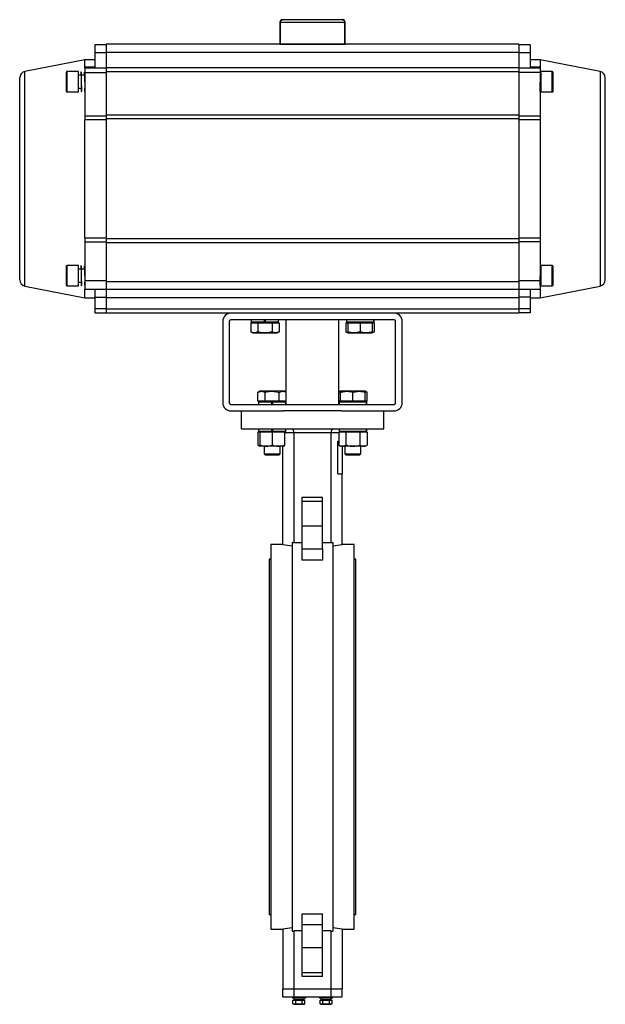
# Model space of a CAD drawing. Header units: millimetres. Extents: x 875 to 4408, y 138 to 3085.
# Tile 8 of 10: x 2709 to 3427, y 928 to 2136. Entities that reach past the tile are written whole.
import ezdxf

# ---------------------------------------------------------------- set-up
doc = ezdxf.new("R2010")
doc.units = ezdxf.units.MM

msp = doc.modelspace()

# ---------------------------------------------------------------- linework, layer by layer
at = {"color": 7, "linetype": 'Continuous', "lineweight": 25}
for p, q in [((3027.8, 2133.1), (3027.8, 2106.1)), ((3028.4, 2133.1), (3107.3, 2133.1)), ((3104.8, 2136.1), (3104.2, 2136.1)), ((3107.8, 2106.1), (3107.8, 2133.1)), ((2814.8, 2105.4), (2800.8, 2105.4)), ((2800.8, 2105.4), (2800.8, 2095.7)), ((2814.8, 2105.9), (2814.8, 2096.2)), ((3320.8, 2105.9), (2814.8, 2105.9)), ((3027.8, 2106.1), (3028.3, 2106.1)), ((3028.3, 2106.1), (3107.4, 2106.1)), ((3031.8, 2106.1), (3031.8, 2105.9)), ((3103.8, 2105.9), (3103.8, 2106.1)), ((3107.4, 2106.1), (3107.8, 2106.1)), ((3320.8, 2105.9), (3320.8, 2096.2)), ((3334.8, 2105.4), (3320.8, 2105.4)), ((3334.8, 2105.4), (3334.8, 2095.7)), ((2800.8, 2095.7), (2800.8, 2076.4)), ((2800.8, 2095.7), (2814.8, 2095.7)), ((2814.8, 2096.2), (2814.8, 2076.9)), ((2814.8, 2096.2), (3320.8, 2096.2)), ((3320.8, 2096.2), (3320.8, 2076.9)), ((3320.8, 2095.7), (3334.8, 2095.7)), ((3334.8, 2095.7), (3334.8, 2076.4)), ((2788.8, 2086.9), (2715.3, 2072.6)), ((2800.8, 2086.9), (2788.8, 2086.9)), ((2788.8, 2078.2), (2788.8, 2086.9)), ((3346.8, 2086.9), (3334.8, 2086.9)), ((3420.4, 2072.6), (3346.8, 2086.9)), ((3346.8, 2086.9), (3346.8, 2078.2)), ((2780.8, 2072.4), (2766.8, 2072.4)), ((2780.8, 2059.9), (2780.8, 2072.4)), ((2784.3, 2067.9), (2780.8, 2067.9)), ((2784.3, 2071.9), (2783.7, 2071.9)), ((2788.5, 2067.9), (2784.3, 2067.9)), ((2789, 2071.9), (2788.5, 2071.9)), ((2788.8, 2077.1), (2788.8, 2078.2)), ((2788.8, 2078.2), (2800.8, 2078.2)), ((2788.8, 2077.1), (2788.8, 2076.4)), ((2814.8, 2076.4), (2788.8, 2076.4)), ((2788.8, 2076.4), (2788.8, 2071.4)), ((2788.8, 2071.4), (2814.8, 2071.4)), ((2788.8, 2071.4), (2788.8, 2018.2)), ((2814.8, 2076.9), (2814.8, 2071.9)), ((3320.8, 2076.9), (2814.8, 2076.9)), ((2814.8, 2071.9), (2814.8, 2019.3)), ((3320.8, 2071.9), (2814.8, 2071.9)), ((3320.8, 2076.9), (3320.8, 2071.9)), ((3346.8, 2076.4), (3320.8, 2076.4)), ((3320.8, 2071.9), (3320.8, 2019.3)), ((3346.8, 2071.4), (3320.8, 2071.4)), ((3334.8, 2078.2), (3346.8, 2078.2)), ((3347.2, 2071.9), (3346.7, 2071.9)), ((3346.8, 2078.2), (3346.8, 2077.1)), ((3346.8, 2077.1), (3346.8, 2076.4)), ((3346.8, 2076.4), (3346.8, 2071.4)), ((3346.8, 2071.4), (3346.8, 2018.2)), ((3347.2, 2067.9), (3346.8, 2067.9)), ((3361.8, 2072.4), (3347.8, 2072.4)), ((3347.8, 2072.4), (3347.8, 2047.4)), ((2780.8, 2047.4), (2780.8, 2059.9)), ((2784.4, 2059.9), (2784.4, 2059.9)), ((2788.6, 2059.9), (2788.6, 2059.9)), ((3347.8, 2059.9), (3346.8, 2059.9)), ((3347.8, 2060.9), (3347.3, 2060.9)), ((2766.8, 2047.4), (2780.8, 2047.4)), ((2780.8, 2051.9), (2784.5, 2051.9)), ((2784, 2047.9), (2784.5, 2047.9)), ((2788.7, 2051.9), (2788.8, 2051.9)), ((2788.7, 2047.9), (2788.8, 2047.9)), ((3346.8, 2047.9), (3347, 2047.9)), ((3347.8, 2047.4), (3361.8, 2047.4)), ((2788.8, 2018.2), (2788.8, 2013.2)), ((2788.8, 2018.2), (2814.8, 2018.2)), ((2814.8, 2019.3), (2814.8, 2014.3)), ((2814.8, 2019.3), (3320.8, 2019.3)), ((3320.8, 2019.3), (3320.8, 2014.3)), ((3320.8, 2018.2), (3346.8, 2018.2)), ((3346.8, 2018.2), (3346.8, 2013.2)), ((2788.8, 1868.5), (2788.8, 2013.2)), ((2814.8, 2013.2), (2788.8, 2013.2)), ((2814.8, 2014.3), (2814.8, 1867.4)), ((3320.8, 2014.3), (2814.8, 2014.3)), ((3320.8, 2014.3), (3320.8, 1867.4)), ((3346.8, 2013.2), (3320.8, 2013.2)), ((3346.8, 2013.2), (3346.8, 1868.5)), ((2788.8, 1868.5), (2814.8, 1868.5)), ((2788.8, 1868.5), (2788.8, 1863.6)), ((2788.8, 1863.6), (2814.8, 1863.6)), ((2788.8, 1863.6), (2788.8, 1815.4)), ((2814.8, 1867.4), (2814.8, 1862.4)), ((2814.8, 1867.4), (3320.8, 1867.4)), ((2814.8, 1862.4), (2814.8, 1814.9)), ((3320.8, 1862.4), (2814.8, 1862.4)), ((3320.8, 1868.5), (3346.8, 1868.5)), ((3320.8, 1867.4), (3320.8, 1862.4)), ((3346.8, 1863.6), (3320.8, 1863.6)), ((3320.8, 1862.4), (3320.8, 1814.9)), ((3346.8, 1868.5), (3346.8, 1863.6)), ((3346.8, 1863.6), (3346.8, 1815.4)), ((2780.8, 1834.4), (2766.8, 1834.4)), ((2780.8, 1821.8), (2780.8, 1834.4)), ((2784.3, 1829.9), (2780.8, 1829.9)), ((2784.3, 1833.9), (2783.7, 1833.9)), ((2788.5, 1829.9), (2784.3, 1829.9)), ((2788.8, 1833.9), (2788.5, 1833.9)), ((3347.2, 1833.9), (3346.8, 1833.9)), ((3347.2, 1829.9), (3346.8, 1829.9)), ((3361.8, 1834.4), (3347.8, 1834.4)), ((3347.8, 1834.4), (3347.8, 1809.4)), ((2780.8, 1809.4), (2780.8, 1821.8)), ((2780.8, 1813.9), (2784.5, 1813.9)), ((2784.4, 1821.9), (2784.4, 1821.9)), ((2788.6, 1821.9), (2788.6, 1821.9)), ((2788.7, 1813.9), (2788.8, 1813.9)), ((2814.8, 1815.4), (2788.8, 1815.4)), ((2788.8, 1815.4), (2788.8, 1805.4)), ((2814.8, 1814.9), (2814.8, 1804.9)), ((2814.8, 1814.9), (3320.8, 1814.9)), ((3346.8, 1815.4), (3320.8, 1815.4)), ((3320.8, 1814.9), (3320.8, 1804.9)), ((3347.8, 1821.9), (3346.8, 1821.9)), ((3346.8, 1815.4), (3346.8, 1805.4)), ((3347.8, 1822.9), (3347.3, 1822.9)), ((2715.3, 1809.1), (2788.8, 1794.9)), ((2766.8, 1809.4), (2780.8, 1809.4)), ((2784, 1809.9), (2784.5, 1809.9)), ((2788.7, 1809.9), (2789.2, 1809.9)), ((2788.8, 1794.9), (2788.8, 1805.4)), ((2788.8, 1805.4), (2814.8, 1805.4)), ((2800.8, 1805.4), (2800.8, 1795.4)), ((2814.8, 1804.9), (2814.8, 1794.9)), ((3320.8, 1804.9), (2814.8, 1804.9)), ((3320.8, 1805.4), (3346.8, 1805.4)), ((3320.8, 1804.9), (3320.8, 1794.9)), ((3334.8, 1805.4), (3334.8, 1795.4)), ((3346.5, 1809.9), (3347, 1809.9)), ((3346.8, 1794.9), (3420.4, 1809.1)), ((3346.8, 1805.4), (3346.8, 1794.9)), ((3347.8, 1809.4), (3361.8, 1809.4)), ((2788.8, 1794.9), (2800.8, 1794.9)), ((2800.8, 1795.4), (2814.8, 1795.4)), ((2800.8, 1795.4), (2800.8, 1781.4)), ((2814.8, 1794.9), (2814.8, 1780.9)), ((3320.8, 1794.9), (2814.8, 1794.9)), ((3334.8, 1795.4), (3320.8, 1795.4)), ((3320.8, 1794.9), (3320.8, 1780.9)), ((3334.8, 1795.4), (3334.8, 1781.4)), ((3334.8, 1794.9), (3346.8, 1794.9)), ((2814.8, 1781.4), (2800.8, 1781.4)), ((2800.8, 1781.4), (2800.8, 1776.4)), ((2800.8, 1776.4), (2814.8, 1776.4)), ((2814.8, 1780.9), (2814.8, 1775.9)), ((3320.8, 1780.9), (2814.8, 1780.9)), ((3334.8, 1781.4), (3320.8, 1781.4)), ((3320.8, 1780.9), (3320.8, 1775.9)), ((3334.8, 1776.4), (3320.8, 1776.4)), ((3334.8, 1781.4), (3334.8, 1776.4)), ((2967.8, 1775.9), (2814.8, 1775.9)), ((2957.8, 1765.9), (2957.8, 1665.9)), ((2965.8, 1765.9), (2965.8, 1665.9)), ((3167.8, 1775.9), (2967.8, 1775.9)), ((3167.8, 1767.9), (2967.8, 1767.9)), ((2992.7, 1767.9), (2992.7, 1764.7)), ((3008.7, 1764.7), (2992.7, 1764.7)), ((2995.7, 1764.7), (2995.7, 1763.9)), ((3008.7, 1767.9), (3008.7, 1764.7)), ((3010.3, 1764.7), (3008.7, 1764.7)), ((3010.3, 1764.7), (3010.3, 1767.9)), ((3026.3, 1764.7), (3010.3, 1764.7)), ((3023.4, 1763.9), (3023.4, 1764.7)), ((3026.3, 1764.7), (3026.3, 1767.9)), ((3035.3, 1767.9), (3035.3, 1678.9)), ((3100.3, 1663.9), (3100.3, 1767.9)), ((3109.4, 1767.9), (3109.4, 1764.7)), ((3143, 1764.7), (3109.4, 1764.7)), ((3112.3, 1764.7), (3112.3, 1763.9)), ((3140, 1763.9), (3140, 1764.7)), ((3143, 1764.7), (3143, 1767.9)), ((3143, 1767.9), (3143, 1764.7)), ((3143, 1764.7), (3143, 1764.7)), ((3320.8, 1775.9), (3167.8, 1775.9)), ((3169.8, 1665.9), (3169.8, 1765.9)), ((3177.8, 1665.9), (3177.8, 1765.9)), ((2992.2, 1763.9), (2992.2, 1753)), ((2992.2, 1763.9), (3000.9, 1763.9)), ((2992.2, 1753), (2994.5, 1751.7)), ((3000.9, 1763.9), (3000.9, 1753)), ((3000.9, 1763.9), (3018.2, 1763.9)), ((3018.2, 1763.9), (3018.2, 1753)), ((3018.2, 1763.9), (3026.8, 1763.9)), ((3024.5, 1751.7), (3026.8, 1753)), ((3026.8, 1763.9), (3026.8, 1753)), ((3108.9, 1763.9), (3108.9, 1753)), ((3108.9, 1763.9), (3111.2, 1763.9)), ((3108.9, 1753), (3111.2, 1751.7)), ((3111.2, 1763.9), (3111.2, 1753)), ((3111.2, 1763.9), (3126.2, 1763.9)), ((3126.2, 1763.9), (3126.2, 1753)), ((3126.2, 1763.9), (3141.2, 1763.9)), ((3141.2, 1763.9), (3141.2, 1753)), ((3141.2, 1763.9), (3143.5, 1763.9)), ((3141.2, 1751.7), (3143.5, 1753)), ((3143.5, 1763.9), (3143.5, 1753)), ((2994.5, 1751.7), (2996.5, 1751.7)), ((2996.5, 1751.7), (3009.5, 1751.7)), ((3009.5, 1751.7), (3022.5, 1751.7)), ((3022.5, 1751.7), (3024.5, 1751.7)), ((3111.2, 1751.7), (3118.7, 1751.7)), ((3118.7, 1751.7), (3133.7, 1751.7)), ((3133.7, 1751.7), (3141.2, 1751.7)), ((3003.4, 1680.1), (3001, 1678.7)), ((3005.4, 1680.1), (3003.4, 1680.1)), ((3018.4, 1680.1), (3005.4, 1680.1)), ((3031.3, 1680.1), (3018.4, 1680.1)), ((3033.4, 1680.1), (3031.3, 1680.1)), ((3035.7, 1678.7), (3033.4, 1680.1)), ((3102.3, 1680.1), (3100.3, 1678.9)), ((3109.8, 1680.1), (3102.3, 1680.1)), ((3124.8, 1680.1), (3109.8, 1680.1)), ((3132.3, 1680.1), (3124.8, 1680.1)), ((3134.7, 1678.7), (3132.3, 1680.1)), ((3001, 1667.9), (3001, 1678.7)), ((3009.7, 1667.9), (3001, 1667.9)), ((3004.5, 1667.9), (3004.5, 1667.1)), ((3009.7, 1667.9), (3009.7, 1678.7)), ((3027, 1667.9), (3009.7, 1667.9)), ((3027, 1667.9), (3027, 1678.7)), ((3035.7, 1667.9), (3027, 1667.9)), ((3032.2, 1667.1), (3032.2, 1667.9)), ((3035.3, 1667.9), (3035.3, 1663.9)), ((3035.7, 1667.9), (3035.7, 1678.7)), ((3102.3, 1667.9), (3100.3, 1667.9)), ((3102.3, 1667.9), (3102.3, 1678.7)), ((3117.3, 1667.9), (3102.3, 1667.9)), ((3103.5, 1667.9), (3103.5, 1667.1)), ((3117.3, 1667.9), (3117.3, 1678.7)), ((3132.3, 1667.9), (3117.3, 1667.9)), ((3131.2, 1667.1), (3131.2, 1667.9)), ((3132.3, 1667.9), (3132.3, 1678.7)), ((3134.7, 1667.9), (3132.3, 1667.9)), ((3134.7, 1667.9), (3134.7, 1678.7)), ((2967.8, 1663.9), (3167.8, 1663.9)), ((2967.8, 1655.9), (3032.4, 1655.9)), ((2980.3, 1655.9), (2980.3, 1633.9)), ((3001.6, 1667.1), (3001.6, 1663.9)), ((3001.6, 1667.1), (3017.6, 1667.1)), ((3017.6, 1667.1), (3019.2, 1667.1)), ((3017.6, 1667.1), (3017.6, 1663.9)), ((3019.2, 1667.1), (3035.2, 1667.1)), ((3019.2, 1663.9), (3019.2, 1667.1)), ((3103.3, 1655.9), (3032.4, 1655.9)), ((3035.2, 1663.9), (3035.2, 1667.1)), ((3100.5, 1667.1), (3100.5, 1663.9)), ((3100.5, 1667.1), (3134.1, 1667.1)), ((3103.3, 1655.9), (3167.8, 1655.9)), ((3134.1, 1663.9), (3134.1, 1667.1)), ((3134.1, 1667.1), (3134.1, 1667.1)), ((3134.1, 1667.1), (3134.1, 1663.9)), ((3155.3, 1633.9), (3155.3, 1655.9)), ((2980.3, 1633.9), (3155.3, 1633.9)), ((3001.6, 1633.9), (3001.6, 1630.7)), ((3017.6, 1633.9), (3017.6, 1630.7)), ((3019.2, 1630.7), (3019.2, 1633.9)), ((3035.2, 1630.7), (3035.2, 1633.9)), ((3100.5, 1633.9), (3100.5, 1630.7)), ((3134.1, 1630.7), (3134.1, 1633.9)), ((3134.1, 1633.9), (3134.1, 1630.7)), ((3003.4, 1629.9), (3001, 1629.9)), ((3001, 1629.9), (3001, 1614)), ((3017.6, 1630.7), (3001.6, 1630.7)), ((3003.4, 1630.7), (3003.4, 1629.9)), ((3010.9, 1629.9), (3003.4, 1629.9)), ((3003.4, 1629.9), (3003.4, 1614)), ((3018.4, 1629.9), (3010.9, 1629.9)), ((3019.2, 1630.7), (3017.6, 1630.7)), ((3018.4, 1629.9), (3018.4, 1614)), ((3025.9, 1629.9), (3018.4, 1629.9)), ((3035.2, 1630.7), (3019.2, 1630.7)), ((3033.4, 1629.9), (3025.9, 1629.9)), ((3033.4, 1629.9), (3033.4, 1630.7)), ((3033.4, 1629.9), (3033.4, 1614)), ((3090.3, 1628.9), (3045.3, 1628.9)), ((3045.3, 1493.9), (3045.3, 1628.9)), ((3090.3, 1628.9), (3090.3, 1493.9)), ((3104.4, 1629.9), (3100, 1629.9)), ((3100, 1629.9), (3100, 1614)), ((3134.1, 1630.7), (3100.5, 1630.7)), ((3102.3, 1630.7), (3102.3, 1629.9)), ((3108.7, 1629.9), (3104.4, 1629.9)), ((3108.7, 1629.9), (3108.7, 1614)), ((3117.3, 1629.9), (3108.7, 1629.9)), ((3126, 1629.9), (3117.3, 1629.9)), ((3126, 1629.9), (3126, 1614)), ((3130.3, 1629.9), (3126, 1629.9)), ((3134.7, 1629.9), (3130.3, 1629.9)), ((3132.3, 1629.9), (3132.3, 1630.7)), ((3134.1, 1630.7), (3134.1, 1630.7)), ((3134.7, 1629.9), (3134.7, 1614)), ((3001, 1614), (3003.4, 1612.7)), ((3010.9, 1612.7), (3003.4, 1612.7)), ((3008.4, 1612.7), (3008.4, 1603.4)), ((3025.9, 1612.7), (3010.9, 1612.7)), ((3033.4, 1612.7), (3025.9, 1612.7)), ((3028.4, 1603.4), (3028.4, 1612.7)), ((3031.3, 1491.4), (3031.3, 1612.7)), ((3098.8, 1578.9), (3098.8, 1618.9)), ((3098.8, 1618.9), (3100, 1618.9)), ((3100, 1614), (3102.3, 1612.7)), ((3104.4, 1612.7), (3102.3, 1612.7)), ((3104.3, 1612.7), (3104.3, 1578.9)), ((3117.3, 1612.7), (3104.4, 1612.7)), ((3107.3, 1612.7), (3107.3, 1603.4)), ((3130.3, 1612.7), (3117.3, 1612.7)), ((3127.3, 1603.4), (3127.3, 1612.7)), ((3132.3, 1612.7), (3130.3, 1612.7)), ((3132.3, 1612.7), (3134.7, 1614)), ((3008.4, 1603.4), (3009.7, 1602.1)), ((3008.4, 1603.4), (3018.4, 1603.4)), ((3009.7, 1602.1), (3018.4, 1602.1)), ((3018.4, 1603.4), (3028.4, 1603.4)), ((3018.4, 1602.1), (3027, 1602.1)), ((3027, 1602.1), (3028.4, 1603.4)), ((3107.3, 1603.4), (3108.7, 1602.1)), ((3107.3, 1603.4), (3127.3, 1603.4)), ((3108.7, 1602.1), (3126, 1602.1)), ((3126, 1602.1), (3127.3, 1603.4)), ((3098.8, 1578.9), (3104.3, 1578.9)), ((3104.3, 1491.4), (3104.3, 1578.9)), ((3055.3, 1544.9), (3055.3, 1549.9)), ((3055.3, 1549.9), (3080.3, 1549.9)), ((3080.3, 1544.9), (3080.3, 1549.9)), ((3055.3, 1514.9), (3055.3, 1544.9)), ((3080.3, 1544.9), (3055.3, 1544.9)), ((3080.3, 1514.9), (3080.3, 1544.9)), ((3055.3, 1486.5), (3055.3, 1514.9)), ((3055.3, 1514.9), (3080.3, 1514.9)), ((3080.3, 1486.5), (3080.3, 1514.9)), ((3031.3, 1491.9), (3016.8, 1491.9)), ((3016.8, 1491.9), (3016.8, 1019.9)), ((3042.8, 1494.4), (3042.8, 1017.3)), ((3055.3, 1493.9), (3045.3, 1493.9)), ((3055.3, 1472.9), (3055.3, 1486.5)), ((3055.3, 1486.5), (3080.3, 1486.5)), ((3090.3, 1493.9), (3080.3, 1493.9)), ((3080.3, 1486.5), (3080.3, 1472.9)), ((3092.8, 1494.4), (3092.8, 1017.3)), ((3118.8, 1491.9), (3104.3, 1491.9)), ((3118.8, 1019.9), (3118.8, 1491.9)), ((3016.8, 1473.8), (3014.6, 1473.8)), ((3014.6, 1473.8), (3014.6, 1255.9)), ((3080.3, 1472.9), (3055.3, 1472.9)), ((3121.1, 1473.8), (3118.8, 1473.8)), ((3121.1, 1255.9), (3121.1, 1473.8)), ((3014.6, 1255.9), (3014.6, 1037.9)), ((3121.1, 1037.9), (3121.1, 1255.9)), ((3014.6, 1037.9), (3016.8, 1037.9)), ((3055.3, 1038.8), (3080.3, 1038.8)), ((3055.3, 1025.2), (3055.3, 1038.8)), ((3080.3, 1025.2), (3080.3, 1038.8)), ((3118.8, 1037.9), (3121.1, 1037.9)), ((3016.8, 1019.9), (3031.3, 1019.9)), ((3031.3, 1020.3), (3031.3, 946.9)), ((3055.3, 1017.8), (3045.3, 1017.8)), ((3045.3, 946.9), (3045.3, 1017.8)), ((3055.3, 996.9), (3055.3, 1025.2)), ((3080.3, 1025.2), (3055.3, 1025.2)), ((3080.3, 996.9), (3080.3, 1025.2)), ((3090.3, 1017.8), (3080.3, 1017.8)), ((3090.3, 1017.8), (3090.3, 946.9)), ((3104.3, 1020.3), (3104.3, 946.9)), ((3104.3, 1019.9), (3118.8, 1019.9)), ((3055.3, 966.9), (3055.3, 996.9)), ((3080.3, 996.9), (3055.3, 996.9)), ((3080.3, 966.9), (3080.3, 996.9)), ((3055.3, 961.9), (3055.3, 966.9)), ((3055.3, 966.9), (3080.3, 966.9)), ((3080.3, 961.9), (3080.3, 966.9)), ((3080.3, 961.9), (3055.3, 961.9)), ((3031.3, 946.9), (3045.3, 946.9)), ((3031.3, 936.9), (3031.3, 946.9)), ((3045.3, 946.9), (3090.3, 946.9)), ((3045.3, 936.9), (3045.3, 946.9)), ((3090.3, 946.9), (3104.3, 946.9)), ((3090.3, 946.9), (3090.3, 936.9)), ((3104.3, 936.9), (3104.3, 946.9)), ((3031.3, 936.9), (3045.3, 936.9)), ((3043.3, 936.9), (3043.3, 935.3)), ((3051.3, 935.3), (3043.3, 935.3)), ((3043.9, 928.1), (3043.9, 932.6)), ((3043.9, 932.6), (3045.4, 932.6)), ((3045.5, 933.2), (3044.9, 932.6)), ((3045, 933.2), (3044.9, 933.2)), ((3057.7, 933.2), (3045, 933.2)), ((3045.3, 936.9), (3090.3, 936.9)), ((3046.2, 932.6), (3047.6, 932.6)), ((3047.6, 928.1), (3047.6, 932.6)), ((3047.6, 932.6), (3050.5, 932.6)), ((3059.3, 935.3), (3051.3, 935.3)), ((3052.1, 932.6), (3055, 932.6)), ((3055, 928.1), (3055, 932.6)), ((3055, 932.6), (3056.4, 932.6)), ((3057.7, 932.6), (3057.1, 933.2)), ((3057.2, 932.6), (3058.6, 932.6)), ((3057.7, 933.2), (3057.7, 935.3)), ((3058.6, 928.1), (3058.6, 932.6)), ((3059.3, 935.3), (3059.3, 936.9)), ((3076.4, 936.9), (3076.4, 935.3)), ((3092.4, 935.3), (3076.4, 935.3)), ((3077.1, 928.1), (3077.1, 932.6)), ((3077.1, 932.6), (3078.5, 932.6)), ((3078, 935.3), (3078, 933.2)), ((3078.6, 933.2), (3078, 932.6)), ((3090.8, 933.2), (3078, 933.2)), ((3079.3, 932.6), (3080.7, 932.6)), ((3080.7, 928.1), (3080.7, 932.6)), ((3080.7, 932.6), (3083.6, 932.6)), ((3085.2, 932.6), (3088.1, 932.6)), ((3088.1, 932.6), (3088.1, 928.1)), ((3088.1, 932.6), (3089.5, 932.6)), ((3090.8, 932.6), (3090.2, 933.2)), ((3090.3, 936.9), (3104.3, 936.9)), ((3090.3, 932.6), (3091.8, 932.6)), ((3091.8, 928.1), (3091.8, 932.6)), ((3092.4, 935.3), (3092.4, 936.9)), ((3044.9, 927.7), (3045.8, 927.7)), ((3045.8, 927.7), (3051.3, 927.7)), ((3051.3, 927.7), (3056.8, 927.7)), ((3056.8, 927.7), (3057.7, 927.7)), ((3057.7, 927.7), (3058.6, 928.1)), ((3077.1, 928.1), (3078, 927.7)), ((3078, 927.7), (3078.9, 927.7)), ((3078.9, 927.7), (3084.4, 927.7)), ((3084.4, 927.7), (3089.9, 927.7)), ((3089.9, 927.7), (3090.8, 927.7))]:
    msp.add_line(p, q, dxfattribs=at)
at = {"color": 8, "linetype": 'Continuous', "lineweight": 25}
for p, q in [((3028.4, 2133.1), (3027.8, 2133.1)), ((3107.8, 2133.1), (3107.3, 2133.1)), ((2715.3, 2072.6), (2715.3, 2072.6)), ((2715.3, 1809.1), (2715.3, 2072.6)), ((2766.8, 2072.4), (2766.8, 2059.9)), ((3361.8, 2047.4), (3361.8, 2072.4)), ((3420.4, 2072.6), (3420.4, 1809.1)), ((2766.8, 2059.9), (2766.8, 2047.4)), ((2766.8, 1834.4), (2766.8, 1821.8)), ((3361.8, 1809.4), (3361.8, 1834.4)), ((2766.8, 1821.8), (2766.8, 1809.4)), ((3045.3, 1628.9), (3033.4, 1628.9)), ((3100, 1628.9), (3090.3, 1628.9))]:
    msp.add_line(p, q, dxfattribs=at)
at = {"color": 7, "linetype": 'Continuous', "lineweight": 25}
for centre, radius, start, end in [((3030.8, 2133.1), 3, 90, 180), ((3104.8, 2133.1), 3, 0, 90), ((2716.8, 2064.7), 8, 101, 180), ((2766.8, 2071.4), 1, 90, 180), ((3361.8, 2071.4), 1, 0, 90), ((3418.8, 2064.7), 8, 0, 79), ((2766.8, 2048.4), 1, 180, 270), ((3361.8, 2048.4), 1, 270, 0), ((2766.8, 1833.4), 1, 90, 180), ((3361.8, 1833.4), 1, 0, 90), ((2716.8, 1817), 8, 180, 259), ((3418.8, 1817), 8, 281, 0), ((2766.8, 1810.4), 1, 180, 270), ((3361.8, 1810.4), 1, 270, 0), ((2967.8, 1765.9), 10, 90, 180), ((2967.8, 1765.9), 2, 90, 180), ((3167.8, 1765.9), 10, 0, 90), ((3167.8, 1765.9), 2, 0, 90), ((2967.8, 1665.9), 10, 180, 270), ((2967.8, 1665.9), 2, 180, 270), ((3167.8, 1665.9), 2, 270, 0), ((3167.8, 1665.9), 10, 270, 0)]:
    msp.add_arc(centre, radius, start, end, dxfattribs=at)
for centre, major_axis, ratio, start_param, end_param in [((3067.8, 1382.8), (-6.9, 2291.6), 0.01719, 1.237211, 1.249654), ((3067.8, 1382.8), (-6.9, 2291.6), 0.01719, 1.237211, 1.249654), ((3067.8, 1382.8), (6.9, 2291.6), 0.01719, 5.033531, 5.045974), ((3042.8, 1628.9), (0, 5), 0.505308, 4.712389, 6.283185), ((3092.9, 1628.9), (0, 5), 0.505308, 0, 1.570796), ((3020.3, 1255.9), (0, 236), 0.736842, 6.153128, 6.219583), ((3020.3, 1255.9), (0, 240.5), 0.736842, 6.141338, 6.155575), ((3115.4, 1255.9), (0, 240.5), 0.736842, 0.127611, 0.141847), ((3115.4, 1255.9), (0, 236), 0.736842, 0.063602, 0.130058), ((3020.3, 1255.9), (0, 236), 0.736842, 3.205195, 3.27165), ((3020.3, 1255.9), (0, 240.5), 0.736842, 3.269203, 3.28344), ((3115.4, 1255.9), (0, 240.5), 0.736842, 2.999745, 3.013982), ((3115.4, 1255.9), (0, 236), 0.736842, 3.011535, 3.07799), ((3051.3, 935.3), (0, 11.2), 0.57735, 1.570796, 1.760193), ((3051.3, 933.2), (0, 11.2), 0.57735, 1.476524, 1.570796), ((3084.4, 933.2), (0, 11.2), 0.57735, 4.712389, 4.901786), ((3084.4, 935.3), (0, 11.2), 0.57735, 4.618116, 4.712389)]:
    msp.add_ellipse(centre, major_axis=major_axis, ratio=ratio, start_param=start_param, end_param=end_param, dxfattribs=at)
for points, knots in [([(3028.4, 2133.1), (3028.4, 2133.4), (3028.5, 2134), (3029, 2134.9), (3029.7, 2135.6), (3030.6, 2136), (3031.2, 2136), (3031.5, 2136.1)], [0, 0, 0, 0, 0.199701, 0.399203, 0.603847, 0.819701, 1, 1, 1, 1]), ([(3031.5, 2136.1), (3031.1, 2136), (3030.4, 2135.9), (3029.4, 2135.4), (3028.7, 2134.5), (3028.4, 2133.7), (3028.4, 2133.2), (3028.4, 2133.1)], [0, 0, 0, 0, 0.233483, 0.467245, 0.692617, 0.904498, 1, 1, 1, 1]), ([(3031.5, 2136.1), (3031.8, 2136.1), (3032.4, 2136.1), (3033.9, 2136.1), (3036.1, 2136.1), (3039.4, 2136.1), (3043.6, 2136.1), (3047.8, 2136.1), (3051.6, 2136.1), (3056.3, 2136.1), (3061.7, 2136.1), (3067.2, 2136.1), (3071.9, 2136.1), (3076, 2136.1), (3080.8, 2136.1), (3086.1, 2136.1), (3090.9, 2136.1), (3094.7, 2136.1), (3097.6, 2136.1), (3100.3, 2136.1), (3102.8, 2136.1), (3103.7, 2136.1), (3104.2, 2136.1)], [0, 0, 0, 0, 0.03948, 0.079901, 0.121202, 0.185084, 0.249992, 0.293281, 0.336268, 0.378877, 0.4408, 0.5, 0.539479, 0.579901, 0.621202, 0.685084, 0.749992, 0.793281, 0.836269, 0.878877, 0.9408, 1, 1, 1, 1]), ([(3104.2, 2136.1), (3104.6, 2136), (3105.3, 2135.9), (3106.3, 2135.4), (3107, 2134.5), (3107.3, 2133.7), (3107.3, 2133.2), (3107.3, 2133.1)], [0, 0, 0, 0, 0.233483, 0.467245, 0.692617, 0.904498, 1, 1, 1, 1]), ([(3104.2, 2136.1), (3104.6, 2136), (3105.3, 2135.9), (3106.3, 2135.4), (3107, 2134.5), (3107.3, 2133.7), (3107.3, 2133.2), (3107.3, 2133.1)], [0, 0, 0, 0, 0.233483, 0.467245, 0.692617, 0.904498, 1, 1, 1, 1]), ([(2765.8, 2071.4), (2765.8, 2071.3), (2765.8, 2071.2), (2765.8, 2070.6), (2765.8, 2069.5), (2765.8, 2068), (2765.8, 2066.2), (2765.8, 2064.1), (2765.8, 2062), (2765.8, 2060.6), (2765.8, 2059.9)], [0, 0, 0, 0, 0.116516, 0.240012, 0.368642, 0.500002, 0.631361, 0.75999, 0.883486, 1, 1, 1, 1]), ([(2784.2, 2067.9), (2784.2, 2068.2), (2784.2, 2069.1), (2784.2, 2070.5), (2784.3, 2071.6), (2784.3, 2071.8), (2784.3, 2071.8)], [0, 0, 0, 0, 0.155011, 0.369594, 0.791235, 1, 1, 1, 1]), ([(2784.3, 2071.8), (2784.3, 2071.8), (2784.3, 2071.8), (2784.3, 2071.4), (2784.3, 2070.6), (2784.3, 2069.6), (2784.3, 2068.2), (2784.4, 2066.6), (2784.4, 2064.9), (2784.4, 2063), (2784.4, 2061), (2784.4, 2058.9), (2784.4, 2056.9), (2784.4, 2055), (2784.4, 2053.2), (2784.5, 2051.6), (2784.5, 2050.3), (2784.5, 2049.2), (2784.5, 2048.1), (2784.5, 2048), (2784.5, 2047.9)], [0, 0, 0, 0, 0.041266, 0.094318, 0.148909, 0.201961, 0.256545, 0.309494, 0.363973, 0.416865, 0.471292, 0.524181, 0.57861, 0.631549, 0.686027, 0.739062, 0.793635, 0.846702, 0.901303, 1, 1, 1, 1]), ([(2788.4, 2067.9), (2788.4, 2068.2), (2788.4, 2069.1), (2788.4, 2070.1), (2788.4, 2071.4), (2788.5, 2071.7), (2788.5, 2071.8)], [0, 0, 0, 0, 0.154177, 0.363179, 0.578229, 1, 1, 1, 1]), ([(2788.5, 2071.8), (2788.5, 2071.8), (2788.5, 2071.8), (2788.5, 2071.4), (2788.5, 2070.6), (2788.5, 2069.2), (2788.5, 2067.2), (2788.6, 2064.9), (2788.6, 2063), (2788.6, 2061), (2788.6, 2058.3), (2788.6, 2055.6), (2788.6, 2053.2), (2788.7, 2051.6), (2788.7, 2050.3), (2788.7, 2048.8), (2788.7, 2048), (2788.7, 2047.8), (2788.7, 2048), (2788.8, 2048.6), (2788.8, 2049.7), (2788.8, 2051), (2788.8, 2051.9)], [0, 0, 0, 0, 0.031709, 0.07473, 0.11652, 0.159526, 0.244067, 0.285942, 0.329033, 0.370981, 0.414142, 0.498815, 0.540632, 0.583658, 0.625448, 0.668454, 0.752982, 0.794847, 0.837928, 0.879872, 0.92303, 1, 1, 1, 1]), ([(2788.6, 2059.9), (2788.6, 2060), (2788.6, 2060.5), (2788.6, 2061.4), (2788.6, 2062.2), (2788.6, 2062.9), (2788.6, 2063.3), (2788.6, 2063.8), (2788.6, 2064.2), (2788.5, 2064.6), (2788.5, 2065.2), (2788.5, 2065.8), (2788.5, 2066.5), (2788.5, 2067), (2788.5, 2067.4), (2788.5, 2067.7), (2788.5, 2067.8), (2788.5, 2067.9), (2788.5, 2067.9), (2788.5, 2067.9)], [0, 0, 0, 0, 0.032754, 0.125341, 0.204876, 0.245539, 0.286213, 0.326895, 0.369196, 0.404312, 0.448723, 0.529841, 0.624254, 0.694008, 0.765281, 0.859978, 0.938788, 0.999892, 1, 1, 1, 1]), ([(3347.3, 2060.9), (3347.3, 2061), (3347.3, 2061.4), (3347.3, 2062.2), (3347.3, 2063.7), (3347.3, 2065.6), (3347.3, 2067.5), (3347.3, 2068.9), (3347.3, 2070.2), (3347.2, 2071.3), (3347.2, 2071.9), (3347.2, 2071.8), (3347.2, 2071.8)], [0, 0, 0, 0, 0.027506, 0.070979, 0.131899, 0.292136, 0.404087, 0.519287, 0.6314, 0.746757, 0.973002, 1, 1, 1, 1]), ([(3347.2, 2071.8), (3347.2, 2071.6), (3347.2, 2071.4), (3347.2, 2070.6), (3347.2, 2069.6), (3347.2, 2068.4), (3347.2, 2067.9)], [0, 0, 0, 0, 0.243793, 0.48061, 0.724316, 1, 1, 1, 1]), ([(3362.8, 2059.9), (3362.8, 2060.6), (3362.8, 2062), (3362.8, 2064.1), (3362.8, 2066.2), (3362.8, 2068), (3362.8, 2069.5), (3362.8, 2070.6), (3362.8, 2071.2), (3362.8, 2071.3), (3362.8, 2071.4)], [0, 0, 0, 0, 0.116514, 0.24001, 0.368639, 0.499998, 0.631358, 0.759988, 0.883484, 1, 1, 1, 1]), ([(2708.8, 1817), (2708.8, 1817.1), (2708.8, 1817.3), (2708.8, 1818.9), (2708.8, 1821.6), (2708.8, 1825.1), (2708.8, 1828.9), (2708.8, 1832.8), (2708.8, 1837.9), (2708.8, 1844.5), (2708.8, 1852.2), (2708.8, 1859.5), (2708.8, 1866.1), (2708.8, 1873), (2708.8, 1880.2), (2708.8, 1887.6), (2708.8, 1896.4), (2708.8, 1906.6), (2708.8, 1918.2), (2708.8, 1929.6), (2708.8, 1940.9), (2708.8, 1952.1), (2708.8, 1963.5), (2708.8, 1975.1), (2708.8, 1985.3), (2708.8, 1994.1), (2708.8, 2001.5), (2708.8, 2009.9), (2708.8, 2019.1), (2708.8, 2027.5), (2708.8, 2034.3), (2708.8, 2039.7), (2708.8, 2044.6), (2708.8, 2049), (2708.8, 2052.8), (2708.8, 2056.6), (2708.8, 2060.1), (2708.8, 2062.8), (2708.8, 2064.4), (2708.8, 2064.6), (2708.8, 2064.7)], [0, 0, 0, 0, 0.028639, 0.058243, 0.088726, 0.119983, 0.141255, 0.162701, 0.184311, 0.217064, 0.249992, 0.271947, 0.29385, 0.315689, 0.337297, 0.358744, 0.380017, 0.411274, 0.441757, 0.471361, 0.5, 0.528639, 0.558243, 0.588726, 0.619983, 0.641255, 0.662701, 0.684311, 0.717064, 0.749992, 0.771947, 0.79385, 0.815689, 0.837297, 0.858744, 0.880017, 0.911274, 0.941757, 0.971361, 1, 1, 1, 1]), ([(2765.8, 2059.9), (2765.8, 2059.2), (2765.8, 2057.7), (2765.8, 2055.6), (2765.8, 2053.5), (2765.8, 2051.7), (2765.8, 2050.2), (2765.8, 2049.1), (2765.8, 2048.5), (2765.8, 2048.4), (2765.8, 2048.4)], [0, 0, 0, 0, 0.116517, 0.240013, 0.368642, 0.5, 0.63136, 0.759989, 0.883484, 1, 1, 1, 1]), ([(2784.4, 2060.6), (2784.4, 2060.5), (2784.4, 2060.1), (2784.4, 2059.5), (2784.4, 2058.8), (2784.4, 2058.2), (2784.4, 2057.5), (2784.4, 2056.9), (2784.4, 2056.2), (2784.4, 2055.7), (2784.4, 2055.2), (2784.4, 2055.1), (2784.5, 2054.9), (2784.5, 2054.7), (2784.5, 2054.3), (2784.5, 2053.8), (2784.5, 2053.3), (2784.5, 2052.7), (2784.5, 2052.2), (2784.5, 2051.9), (2784.5, 2051.8), (2784.5, 2051.9), (2784.5, 2051.9)], [0, 0, 0, 0, 0.021397, 0.087277, 0.123739, 0.170272, 0.221858, 0.267523, 0.308634, 0.386673, 0.408465, 0.415043, 0.418743, 0.458937, 0.490134, 0.528717, 0.600867, 0.686405, 0.750145, 0.859961, 0.970935, 1, 1, 1, 1]), ([(3347, 2047.9), (3347, 2047.9), (3347, 2047.8), (3347, 2048), (3346.9, 2048.6), (3346.9, 2049.7), (3346.9, 2051.5), (3346.9, 2053.7), (3346.9, 2055.9), (3346.9, 2057.8), (3346.9, 2059), (3346.9, 2059.3)], [0, 0, 0, 0, 0.013808, 0.126298, 0.235816, 0.348506, 0.56967, 0.67939, 0.792313, 0.962728, 1, 1, 1, 1]), ([(3362.8, 2048.4), (3362.8, 2048.4), (3362.8, 2048.5), (3362.8, 2049.1), (3362.8, 2050.2), (3362.8, 2051.7), (3362.8, 2053.5), (3362.8, 2055.6), (3362.8, 2057.7), (3362.8, 2059.2), (3362.8, 2059.9)], [0, 0, 0, 0, 0.116516, 0.240011, 0.36864, 0.5, 0.631358, 0.759987, 0.883483, 1, 1, 1, 1]), ([(3426.8, 1817), (3426.8, 1817.1), (3426.8, 1817.3), (3426.8, 1818.9), (3426.8, 1821.6), (3426.8, 1825.1), (3426.8, 1828.9), (3426.8, 1832.8), (3426.8, 1837.9), (3426.8, 1844.5), (3426.8, 1852.2), (3426.8, 1859.5), (3426.8, 1866.1), (3426.8, 1873), (3426.8, 1880.2), (3426.8, 1887.6), (3426.8, 1896.4), (3426.8, 1906.6), (3426.8, 1918.2), (3426.8, 1929.6), (3426.8, 1940.9), (3426.8, 1952.1), (3426.8, 1963.5), (3426.8, 1975.1), (3426.8, 1985.3), (3426.8, 1994.1), (3426.8, 2001.5), (3426.8, 2009.9), (3426.8, 2019.1), (3426.8, 2027.5), (3426.8, 2034.3), (3426.8, 2039.7), (3426.8, 2044.6), (3426.8, 2049), (3426.8, 2052.8), (3426.8, 2056.6), (3426.8, 2060.1), (3426.8, 2062.8), (3426.8, 2064.4), (3426.8, 2064.6), (3426.8, 2064.7)], [0, 0, 0, 0, 0.028639, 0.058243, 0.088726, 0.119983, 0.141255, 0.162701, 0.184311, 0.217064, 0.249992, 0.271947, 0.29385, 0.315689, 0.337297, 0.358744, 0.380017, 0.411274, 0.441757, 0.471361, 0.5, 0.528639, 0.558243, 0.588726, 0.619983, 0.641255, 0.662701, 0.684311, 0.717064, 0.749992, 0.771947, 0.79385, 0.815689, 0.837297, 0.858744, 0.880017, 0.911274, 0.941757, 0.971361, 1, 1, 1, 1]), ([(2784.5, 2047.9), (2784.5, 2047.9), (2784.5, 2048), (2784.6, 2048.6), (2784.6, 2049.5), (2784.6, 2050.5), (2784.6, 2051.4), (2784.6, 2051.9)], [0, 0, 0, 0, 0.206822, 0.419644, 0.62641, 0.8392, 1, 1, 1, 1]), ([(3347, 2051.9), (3347, 2051.8), (3347, 2051.2), (3347, 2050.3), (3347, 2048.8), (3347, 2048.3), (3347, 2048)], [0, 0, 0, 0, 0.028561, 0.268319, 0.51505, 1, 1, 1, 1]), ([(2765.8, 1833.4), (2765.8, 1833.3), (2765.8, 1833.2), (2765.8, 1832.6), (2765.8, 1831.5), (2765.8, 1830), (2765.8, 1828.2), (2765.8, 1826.1), (2765.8, 1824), (2765.8, 1822.5), (2765.8, 1821.8)], [0, 0, 0, 0, 0.116516, 0.240011, 0.368641, 0.499999, 0.631358, 0.759989, 0.883484, 1, 1, 1, 1]), ([(2784.2, 1829.9), (2784.2, 1830.2), (2784.2, 1831.1), (2784.2, 1832.6), (2784.3, 1833.6), (2784.3, 1833.9), (2784.3, 1833.8), (2784.3, 1833.4), (2784.3, 1832.6), (2784.3, 1831.6), (2784.3, 1830.2), (2784.4, 1828.6), (2784.4, 1826.9), (2784.4, 1825), (2784.4, 1823), (2784.4, 1820.9), (2784.4, 1818.9), (2784.4, 1817), (2784.4, 1815.2), (2784.5, 1813.6), (2784.5, 1812.3), (2784.5, 1811.2), (2784.5, 1810.1), (2784.5, 1810), (2784.5, 1809.9)], [0, 0, 0, 0, 0.031034, 0.073995, 0.15841, 0.200206, 0.243218, 0.285095, 0.328186, 0.370063, 0.41315, 0.454946, 0.497948, 0.539699, 0.582661, 0.62441, 0.667374, 0.70916, 0.752164, 0.794028, 0.837105, 0.878994, 0.922093, 1, 1, 1, 1]), ([(2788.4, 1829.9), (2788.4, 1830.2), (2788.4, 1831.1), (2788.4, 1832.1), (2788.4, 1833.4), (2788.5, 1833.7), (2788.5, 1833.8)], [0, 0, 0, 0, 0.154173, 0.363179, 0.578228, 1, 1, 1, 1]), ([(2788.5, 1833.8), (2788.5, 1833.8), (2788.5, 1833.8), (2788.5, 1833.4), (2788.5, 1832.6), (2788.5, 1831.2), (2788.5, 1829.2), (2788.6, 1826.9), (2788.6, 1825), (2788.6, 1823), (2788.6, 1820.3), (2788.6, 1817.6), (2788.6, 1815.2), (2788.7, 1813.6), (2788.7, 1812.3), (2788.7, 1810.8), (2788.7, 1810), (2788.7, 1809.8), (2788.7, 1810), (2788.8, 1810.6), (2788.8, 1811.7), (2788.8, 1813), (2788.8, 1813.9)], [0, 0, 0, 0, 0.0317086, 0.0747297, 0.1165195, 0.159526, 0.2440661, 0.2859411, 0.3290325, 0.3709799, 0.4141414, 0.4988144, 0.540631, 0.5836579, 0.6254476, 0.6684534, 0.7529821, 0.7948471, 0.8379281, 0.8798713, 0.9230288, 1, 1, 1, 1]), ([(2788.6, 1821.9), (2788.6, 1822), (2788.6, 1822.5), (2788.6, 1823.4), (2788.6, 1824.2), (2788.6, 1824.9), (2788.6, 1825.3), (2788.6, 1825.8), (2788.6, 1826.2), (2788.5, 1826.6), (2788.5, 1827.2), (2788.5, 1827.8), (2788.5, 1828.5), (2788.5, 1829), (2788.5, 1829.4), (2788.5, 1829.7), (2788.5, 1829.8), (2788.5, 1829.9), (2788.5, 1829.9), (2788.5, 1829.9)], [0, 0, 0, 0, 0.032759, 0.125341, 0.204876, 0.245543, 0.286213, 0.326895, 0.3692, 0.404316, 0.448723, 0.529841, 0.624254, 0.694008, 0.765281, 0.85998, 0.938788, 0.999892, 1, 1, 1, 1]), ([(3347.3, 1822.9), (3347.3, 1823), (3347.3, 1823.4), (3347.3, 1824.2), (3347.3, 1825.7), (3347.3, 1827.6), (3347.3, 1829.5), (3347.3, 1830.9), (3347.3, 1832.2), (3347.2, 1833.4), (3347.2, 1833.9), (3347.2, 1833.8), (3347.2, 1833.4), (3347.2, 1832.6), (3347.2, 1831.6), (3347.2, 1830.4), (3347.2, 1829.9)], [0, 0, 0, 0, 0.0176732, 0.0456029, 0.0847466, 0.1876984, 0.2596287, 0.333646, 0.4056809, 0.4797988, 0.6251644, 0.6969626, 0.7708412, 0.8426052, 0.9164587, 1, 1, 1, 1]), ([(3362.8, 1821.9), (3362.8, 1822.6), (3362.8, 1824), (3362.8, 1826.1), (3362.8, 1828.2), (3362.8, 1830), (3362.8, 1831.5), (3362.8, 1832.6), (3362.8, 1833.2), (3362.8, 1833.3), (3362.8, 1833.4)], [0, 0, 0, 0, 0.116517, 0.240013, 0.368642, 0.500001, 0.631359, 0.759989, 0.883484, 1, 1, 1, 1]), ([(2765.8, 1821.8), (2765.8, 1821.1), (2765.8, 1819.7), (2765.8, 1817.5), (2765.8, 1815.5), (2765.8, 1813.7), (2765.8, 1812.2), (2765.8, 1811.1), (2765.8, 1810.5), (2765.8, 1810.4), (2765.8, 1810.4)], [0, 0, 0, 0, 0.116662, 0.240312, 0.369105, 0.500628, 0.632154, 0.760946, 0.884597, 1, 1, 1, 1]), ([(2784.4, 1822.6), (2784.4, 1822.5), (2784.4, 1822.2), (2784.4, 1822), (2784.4, 1821.9)], [0, 0, 0, 0, 0.419794, 1, 1, 1, 1]), ([(2784.5, 1809.9), (2784.5, 1809.9), (2784.5, 1810), (2784.6, 1810.6), (2784.6, 1811.5), (2784.6, 1812.5), (2784.6, 1813.4), (2784.6, 1813.9)], [0, 0, 0, 0, 0.2068219, 0.4196433, 0.6264097, 0.8391953, 1, 1, 1, 1]), ([(3346.8, 1821.9), (3346.9, 1821.6), (3346.9, 1821.1), (3346.9, 1820.3), (3346.9, 1819.6), (3346.9, 1818.9), (3346.9, 1818.2), (3346.9, 1817.5), (3346.9, 1816.8), (3346.9, 1816.5), (3346.9, 1816.1), (3346.9, 1815.6), (3346.9, 1815), (3346.9, 1814.5), (3347, 1814.2), (3347, 1813.9), (3347, 1813.9), (3347, 1813.9), (3347, 1813.9)], [0, 0, 0, 0, 0.061609, 0.123212, 0.184807, 0.2464, 0.288849, 0.369753, 0.452659, 0.477983, 0.492544, 0.564866, 0.656846, 0.739341, 0.828398, 0.902984, 0.985001, 1, 1, 1, 1]), ([(3347, 1809.9), (3347, 1809.9), (3347, 1809.8), (3347, 1810), (3346.9, 1810.6), (3346.9, 1811.7), (3346.9, 1813.5), (3346.9, 1815.7), (3346.9, 1817.9), (3346.9, 1819.8), (3346.9, 1821), (3346.9, 1821.3)], [0, 0, 0, 0, 0.013808, 0.126298, 0.235816, 0.348505, 0.56967, 0.67939, 0.792316, 0.962728, 1, 1, 1, 1]), ([(3347, 1813.9), (3347, 1813.8), (3347, 1813.2), (3347, 1812.3), (3347, 1810.8), (3347, 1810.3), (3347, 1810)], [0, 0, 0, 0, 0.028567, 0.268319, 0.515049, 1, 1, 1, 1]), ([(3362.8, 1810.4), (3362.8, 1810.4), (3362.8, 1810.5), (3362.8, 1811.1), (3362.8, 1812.2), (3362.8, 1813.7), (3362.8, 1815.5), (3362.8, 1817.6), (3362.8, 1819.7), (3362.8, 1821.2), (3362.8, 1821.9)], [0, 0, 0, 0, 0.116516, 0.240012, 0.368641, 0.499999, 0.631361, 0.75999, 0.883486, 1, 1, 1, 1]), ([(2996.5, 1751.7), (2996.4, 1751.7), (2995.6, 1751.7), (2994.2, 1752), (2992.9, 1752.6), (2992.2, 1753)], [0, 0, 0, 0, 0.070104, 0.530792, 1, 1, 1, 1]), ([(3000.9, 1753), (3000.1, 1752.6), (2998.7, 1751.9), (2997.3, 1751.7), (2996.5, 1751.7)], [0, 0, 0, 0, 0.495458, 1, 1, 1, 1]), ([(3009.5, 1751.7), (3008.8, 1751.7), (3007, 1751.7), (3004.1, 1752.1), (3001.9, 1752.7), (3000.9, 1753)], [0, 0, 0, 0, 0.244134, 0.620013, 1, 1, 1, 1]), ([(3018.2, 1753), (3017.5, 1752.8), (3015.8, 1752.3), (3012.9, 1751.8), (3010.7, 1751.7), (3009.5, 1751.7)], [0, 0, 0, 0, 0.2266005, 0.6108207, 1, 1, 1, 1]), ([(3022.5, 1751.7), (3022.4, 1751.7), (3021.6, 1751.7), (3020.2, 1752), (3018.8, 1752.6), (3018.2, 1753)], [0, 0, 0, 0, 0.070104, 0.530791, 1, 1, 1, 1]), ([(3026.8, 1753), (3026.1, 1752.6), (3024.7, 1751.9), (3023.2, 1751.7), (3022.5, 1751.7)], [0, 0, 0, 0, 0.495458, 1, 1, 1, 1]), ([(3111.3, 1752), (3111.2, 1752), (3110.3, 1752.1), (3109.5, 1752.6), (3108.9, 1753)], [0, 0, 0, 0, 0.177063, 1, 1, 1, 1]), ([(3118.7, 1751.7), (3118.5, 1751.7), (3117.2, 1751.7), (3114.6, 1752), (3112.3, 1752.6), (3111.2, 1753)], [0, 0, 0, 0, 0.070104, 0.530791, 1, 1, 1, 1]), ([(3111.2, 1753), (3111.2, 1752.7), (3111.2, 1752.1), (3111.2, 1751.7), (3111.2, 1751.7), (3111.2, 1751.7)], [0, 0, 0, 0, 0.376205, 0.755866, 1, 1, 1, 1]), ([(3126.2, 1753), (3125, 1752.6), (3122.5, 1751.9), (3120, 1751.7), (3118.7, 1751.7)], [0, 0, 0, 0, 0.495458, 1, 1, 1, 1]), ([(3133.7, 1751.7), (3133.5, 1751.7), (3132.2, 1751.7), (3129.6, 1752), (3127.3, 1752.6), (3126.2, 1753)], [0, 0, 0, 0, 0.070104, 0.530792, 1, 1, 1, 1]), ([(3141.2, 1753), (3140, 1752.6), (3137.5, 1751.9), (3135, 1751.7), (3133.7, 1751.7)], [0, 0, 0, 0, 0.495458, 1, 1, 1, 1]), ([(3141.2, 1751.7), (3141.2, 1751.7), (3141.2, 1751.7), (3141.2, 1752.1), (3141.2, 1752.7), (3141.2, 1753)], [0, 0, 0, 0, 0.244134, 0.620013, 1, 1, 1, 1]), ([(3143.5, 1753), (3142.8, 1752.6), (3142, 1752.1), (3141.3, 1752), (3141.2, 1752)], [0, 0, 0, 0, 0.915938, 1, 1, 1, 1]), ([(3001, 1678.7), (3001.7, 1679.1), (3003.2, 1679.8), (3004.6, 1680), (3005.4, 1680.1)], [0, 0, 0, 0, 0.495458, 1, 1, 1, 1]), ([(3005.4, 1680.1), (3005.5, 1680.1), (3006.2, 1680), (3007.7, 1679.7), (3009, 1679.1), (3009.7, 1678.7)], [0, 0, 0, 0, 0.070104, 0.530791, 1, 1, 1, 1]), ([(3009.7, 1678.7), (3010.3, 1678.9), (3012.1, 1679.4), (3014.9, 1679.9), (3017.2, 1680), (3018.4, 1680.1)], [0, 0, 0, 0, 0.226601, 0.610821, 1, 1, 1, 1]), ([(3018.4, 1680.1), (3019.1, 1680), (3020.9, 1680), (3023.8, 1679.6), (3025.9, 1679), (3027, 1678.7)], [0, 0, 0, 0, 0.244134, 0.620013, 1, 1, 1, 1]), ([(3027, 1678.7), (3027.7, 1679.1), (3029.1, 1679.8), (3030.6, 1680), (3031.3, 1680.1)], [0, 0, 0, 0, 0.495458, 1, 1, 1, 1]), ([(3031.3, 1680.1), (3031.4, 1680.1), (3032.2, 1680), (3033.7, 1679.7), (3035, 1679.1), (3035.7, 1678.7)], [0, 0, 0, 0, 0.070104, 0.530792, 1, 1, 1, 1]), ([(3100.3, 1678.9), (3100.9, 1679.2), (3101.6, 1679.6), (3102.3, 1679.7), (3102.4, 1679.7)], [0, 0, 0, 0, 0.870087, 1, 1, 1, 1]), ([(3102.3, 1678.7), (3103.6, 1679.1), (3106, 1679.8), (3108.6, 1680), (3109.8, 1680.1)], [0, 0, 0, 0, 0.495458, 1, 1, 1, 1]), ([(3102.3, 1680.1), (3102.3, 1680), (3102.3, 1679.9), (3102.3, 1679.4), (3102.3, 1678.9), (3102.3, 1678.7)], [0, 0, 0, 0, 0.3839, 0.7734, 1, 1, 1, 1]), ([(3109.8, 1680.1), (3110, 1680.1), (3111.4, 1680), (3113.9, 1679.7), (3116.2, 1679.1), (3117.3, 1678.7)], [0, 0, 0, 0, 0.070104, 0.530792, 1, 1, 1, 1]), ([(3117.3, 1678.7), (3118.6, 1679.1), (3121, 1679.8), (3123.6, 1680), (3124.8, 1680.1)], [0, 0, 0, 0, 0.495458, 1, 1, 1, 1]), ([(3124.8, 1680.1), (3125, 1680.1), (3126.4, 1680), (3128.9, 1679.7), (3131.2, 1679.1), (3132.3, 1678.7)], [0, 0, 0, 0, 0.070104, 0.530791, 1, 1, 1, 1]), ([(3132.3, 1678.7), (3132.3, 1678.9), (3132.3, 1679.4), (3132.3, 1679.9), (3132.3, 1680), (3132.3, 1680.1)], [0, 0, 0, 0, 0.226601, 0.610821, 1, 1, 1, 1]), ([(3132.3, 1679.7), (3132.4, 1679.7), (3133.2, 1679.6), (3134, 1679.1), (3134.7, 1678.7)], [0, 0, 0, 0, 0.154888, 1, 1, 1, 1]), ([(3001, 1614), (3001.7, 1613.6), (3002.5, 1613.1), (3003.3, 1613), (3003.4, 1613)], [0, 0, 0, 0, 0.9159386, 1, 1, 1, 1]), ([(3003.4, 1614), (3004.6, 1613.6), (3007, 1612.9), (3009.6, 1612.7), (3010.9, 1612.7)], [0, 0, 0, 0, 0.495458, 1, 1, 1, 1]), ([(3003.4, 1612.7), (3003.4, 1612.7), (3003.4, 1612.7), (3003.4, 1613.2), (3003.4, 1613.7), (3003.4, 1614)], [0, 0, 0, 0, 0.268406, 0.632373, 1, 1, 1, 1]), ([(3010.9, 1612.7), (3011, 1612.7), (3012.4, 1612.7), (3014.9, 1613), (3017.2, 1613.6), (3018.4, 1614)], [0, 0, 0, 0, 0.0701035, 0.5307912, 1, 1, 1, 1]), ([(3018.4, 1614), (3019.6, 1613.6), (3022, 1612.9), (3024.6, 1612.7), (3025.9, 1612.7)], [0, 0, 0, 0, 0.495458, 1, 1, 1, 1]), ([(3025.9, 1612.7), (3026, 1612.7), (3027.4, 1612.7), (3029.9, 1613), (3032.2, 1613.6), (3033.4, 1614)], [0, 0, 0, 0, 0.0701035, 0.5307912, 1, 1, 1, 1]), ([(3033.4, 1612.7), (3033.4, 1612.7), (3033.4, 1612.7), (3033.4, 1613.2), (3033.4, 1613.7), (3033.4, 1614)], [0, 0, 0, 0, 0.268406, 0.632373, 1, 1, 1, 1]), ([(3100, 1614), (3100.7, 1613.6), (3102.1, 1612.9), (3103.6, 1612.7), (3104.4, 1612.7)], [0, 0, 0, 0, 0.495458, 1, 1, 1, 1]), ([(3104.4, 1612.7), (3104.5, 1612.7), (3105.2, 1612.7), (3106.7, 1613), (3108, 1613.6), (3108.7, 1614)], [0, 0, 0, 0, 0.070104, 0.530791, 1, 1, 1, 1]), ([(3108.7, 1614), (3109.4, 1613.8), (3111.2, 1613.3), (3114.1, 1612.8), (3116.3, 1612.7), (3117.3, 1612.7)], [0, 0, 0, 0, 0.257243, 0.62638, 1, 1, 1, 1]), ([(3117.3, 1612.7), (3118.1, 1612.7), (3120, 1612.7), (3122.9, 1613.2), (3125, 1613.7), (3126, 1614)], [0, 0, 0, 0, 0.268406, 0.632373, 1, 1, 1, 1]), ([(3126, 1614), (3126.7, 1613.6), (3128.1, 1612.9), (3129.6, 1612.7), (3130.3, 1612.7)], [0, 0, 0, 0, 0.495458, 1, 1, 1, 1]), ([(3130.3, 1612.7), (3130.4, 1612.7), (3131.2, 1612.7), (3132.7, 1613), (3134, 1613.6), (3134.7, 1614)], [0, 0, 0, 0, 0.0701035, 0.5307912, 1, 1, 1, 1])]:
    msp.add_open_spline(points, degree=3, knots=knots, dxfattribs=at)
for points in [[(3045.4, 932.6), (3045.6, 932.6), (3045.9, 932.6), (3046.2, 932.6)], [(3050.5, 932.6), (3051, 932.6), (3051.6, 932.6), (3052.1, 932.6)], [(3056.4, 932.6), (3056.7, 932.6), (3056.9, 932.6), (3057.2, 932.6)], [(3078.5, 932.6), (3078.8, 932.6), (3079, 932.6), (3079.3, 932.6)], [(3083.6, 932.6), (3084.1, 932.6), (3084.7, 932.6), (3085.2, 932.6)], [(3089.5, 932.6), (3089.8, 932.6), (3090.1, 932.6), (3090.3, 932.6)], [(3045.8, 927.7), (3045.2, 927.7), (3044.6, 927.8), (3043.9, 928.1)], [(3047.6, 928.1), (3047, 927.8), (3046.4, 927.7), (3045.8, 927.7)], [(3051.3, 927.7), (3050.1, 927.7), (3048.8, 927.8), (3047.6, 928.1)], [(3055, 928.1), (3053.8, 927.8), (3052.5, 927.7), (3051.3, 927.7)], [(3056.8, 927.7), (3056.2, 927.7), (3055.6, 927.8), (3055, 928.1)], [(3058.6, 928.1), (3058, 927.8), (3057.4, 927.7), (3056.8, 927.7)], [(3078.9, 927.7), (3078.3, 927.7), (3077.7, 927.8), (3077.1, 928.1)], [(3080.7, 928.1), (3080.1, 927.8), (3079.5, 927.7), (3078.9, 927.7)], [(3084.4, 927.7), (3083.2, 927.7), (3081.9, 927.8), (3080.7, 928.1)], [(3088.1, 928.1), (3086.9, 927.8), (3085.6, 927.7), (3084.4, 927.7)], [(3089.9, 927.7), (3089.3, 927.7), (3088.7, 927.8), (3088.1, 928.1)], [(3091.8, 928.1), (3091.1, 927.8), (3090.5, 927.7), (3089.9, 927.7)]]:
    msp.add_open_spline(points, degree=3, dxfattribs=at)

doc.saveas('drawing.dxf')
